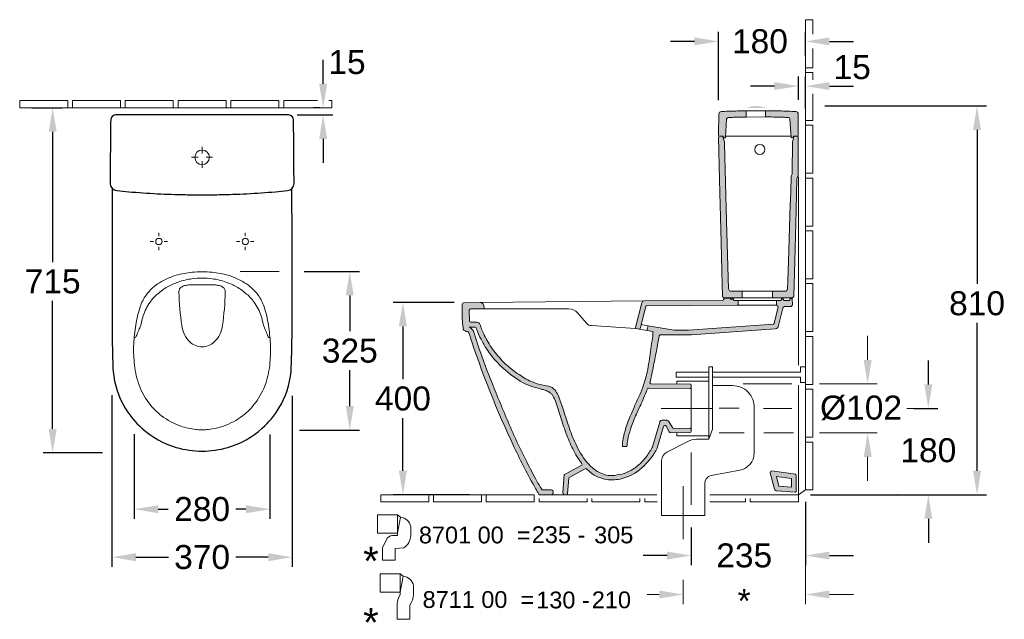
# Model space of a CAD drawing. Extents: x 184 to 7771, y -1169 to 3234.
# Tile 1 of 9: x 184 to 2235, y -1169 to 80. Entities that reach past the tile are written whole.
import ezdxf

# ---------------------------------------------------------------- set-up
doc = ezdxf.new("R2010")
doc.units = 0
doc.layers.get('Defpoints').update_dxf_attribs({"linetype": 'CONTINUOUS'})
doc.layers.add('0-Dick', color=7, linetype='CONTINUOUS', lineweight=30)
doc.layers.add('0-Dünn', color=2, linetype='CONTINUOUS', lineweight=5)
doc.layers.add('SCHNITT_Spüler', color=7, linetype='CONTINUOUS')
doc.styles.get("Standard").update_dxf_attribs({"font": 'arial.ttf'})
doc.styles.add('STYL2', font='arial.ttf')
doc.dimstyles.get("Standard").update_dxf_attribs({"dimscale": 0, "dimtxt": 50, "dimasz": 50, "dimexe": 20, "dimexo": 25, "dimgap": 15, "dimtad": 0, "dimtih": 1, "dimtoh": 1, "dimdec": 0, "dimdsep": 46, "dimtxsty": 'STYL2', "dimcen": 3, "dimclrd": 256, "dimclre": 256, "dimclrt": 256, "dimadec": 0, "dimazin": 0, "dimtfac": 1, "dimtdec": 0, "dimtofl": 0, "dimtmove": 0, "dimatfit": 3, "dimfxl": 1, "dimtolj": 1, "dimtzin": 0, "dimarcsym": 0})

# ---------------------------------------------------------------- blocks, each defined once
blk = doc.blocks.new('*D66')
at = {"layer": '0-Dünn', "linetype": 'Continuous', "lineweight": -2}
for p, q in [((1089.3, -508.9), (962.4, -508.9)), ((982.4, -558.9), (982.4, -668.7)), ((982.4, -859.6), (982.4, -749.8)), ((1121.1, -909.6), (962.4, -909.6))]:
    blk.add_line(p, q, dxfattribs=at)
at = {"layer": '0-Dünn', "linetype": 'Continuous'}
for points in [[(974, -558.9), (990.7, -558.9), (982.4, -508.9)], [(974, -859.6), (990.7, -859.6), (982.4, -909.6)]]:
    blk.add_solid(points, dxfattribs=at)
at = {"layer": 'Defpoints', "color": 0, "linetype": 'Continuous'}
for p in [(1114.3, -508.9), (982.4, -909.6), (1146.1, -909.6)]:
    blk.add_point(p, dxfattribs=at)
at = {"layer": '0-Dünn', "linetype": 'Continuous', "insert": (982.4, -709.2), "char_height": 50, "attachment_point": 5, "style": 'STYL2'}
blk.add_mtext('\\A1;400', dxfattribs=at)
blk = doc.blocks.new('*D67')
at = {"layer": '0-Dünn', "linetype": 'Continuous', "lineweight": -2}
for p, q in [((1861.1, -99.4), (2198.5, -99.4)), ((2178.5, -149.4), (2178.5, -470.3)), ((2178.5, -859.6), (2178.5, -551.4)), ((1831.3, -909.6), (2198.5, -909.6))]:
    blk.add_line(p, q, dxfattribs=at)
at = {"layer": '0-Dünn', "linetype": 'Continuous'}
for points in [[(2170.1, -149.4), (2186.8, -149.4), (2178.5, -99.4)], [(2170.1, -859.6), (2186.8, -859.6), (2178.5, -909.6)]]:
    blk.add_solid(points, dxfattribs=at)
at = {"layer": 'Defpoints', "color": 0, "linetype": 'Continuous'}
for p in [(1836.1, -99.4), (1806.3, -909.6), (2178.5, -909.6)]:
    blk.add_point(p, dxfattribs=at)
at = {"layer": '0-Dünn', "linetype": 'Continuous', "insert": (2178.5, -510.8), "char_height": 50, "attachment_point": 5, "style": 'STYL2'}
blk.add_mtext('\\A1;810', dxfattribs=at)
blk = doc.blocks.new('*D68')
at = {"layer": '0-Dünn', "linetype": 'Continuous', "lineweight": -2}
for p, q in [((1639.8, -87.6), (1639.8, 55.2)), ((1821.1, 5.4), (1821.1, 55.2)), ((1589.8, 35.2), (1539.8, 35.2)), ((1871.1, 35.2), (1921.1, 35.2))]:
    blk.add_line(p, q, dxfattribs=at)
at = {"layer": '0-Dünn', "linetype": 'Continuous'}
for points in [[(1589.8, 43.5), (1589.8, 26.9), (1639.8, 35.2)], [(1871.1, 43.5), (1871.1, 26.9), (1821.1, 35.2)]]:
    blk.add_solid(points, dxfattribs=at)
at = {"layer": 'Defpoints', "color": 0, "linetype": 'Continuous'}
for p in [(1821.1, 35.2), (1821.1, -19.6), (1639.8, -112.6)]:
    blk.add_point(p, dxfattribs=at)
at = {"layer": '0-Dünn', "linetype": 'Continuous', "insert": (1726.2, 35.2), "char_height": 50, "attachment_point": 5, "style": 'STYL2'}
blk.add_mtext('\\A1;180', dxfattribs=at)
blk = doc.blocks.new('*D69')
at = {"layer": '0-Dünn', "linetype": 'Continuous', "lineweight": -2}
for p, q in [((1806.3, -86.9), (1806.3, -37.9)), ((1821.1, -104.6), (1821.1, -37.9)), ((1756.3, -57.9), (1706.3, -57.9)), ((1871.1, -57.9), (1921.1, -57.9))]:
    blk.add_line(p, q, dxfattribs=at)
at = {"layer": '0-Dünn', "linetype": 'Continuous'}
for points in [[(1756.3, -49.6), (1756.3, -66.2), (1806.3, -57.9)], [(1871.1, -49.6), (1871.1, -66.2), (1821.1, -57.9)]]:
    blk.add_solid(points, dxfattribs=at)
at = {"layer": 'Defpoints', "color": 0, "linetype": 'Continuous'}
for p in [(1821.1, -57.9), (1806.3, -111.9), (1821.1, -129.6)]:
    blk.add_point(p, dxfattribs=at)
at = {"layer": '0-Dünn', "linetype": 'Continuous', "insert": (1918.3, -18.8), "char_height": 50, "attachment_point": 5, "style": 'STYL2'}
blk.add_mtext('\\A1;15', dxfattribs=at)
blk = doc.blocks.new('*D70')
at = {"layer": '0-Dünn', "linetype": 'Continuous', "lineweight": -2}
for p, q in [((2077, -679.6), (2077, -629.6)), ((2046.9, -729.6), (2097, -729.6)), ((1856.3, -909.6), (2097, -909.6)), ((2077, -959.6), (2077, -1009.6))]:
    blk.add_line(p, q, dxfattribs=at)
at = {"layer": '0-Dünn', "linetype": 'Continuous'}
for points in [[(2068.7, -679.6), (2085.3, -679.6), (2077, -729.6)], [(2068.7, -959.6), (2085.3, -959.6), (2077, -909.6)]]:
    blk.add_solid(points, dxfattribs=at)
at = {"layer": 'Defpoints', "color": 0, "linetype": 'Continuous'}
for p in [(2021.9, -729.6), (2077, -729.6), (1831.3, -909.6)]:
    blk.add_point(p, dxfattribs=at)
at = {"layer": '0-Dünn', "linetype": 'Continuous', "insert": (2077, -817.1), "char_height": 50, "attachment_point": 5, "style": 'STYL2'}
blk.add_mtext('\\A1;180', dxfattribs=at)
blk = doc.blocks.new('*D71')
at = {"layer": '0-Dünn', "linetype": 'Continuous', "lineweight": -2}
for p, q in [((1821.1, -924.6), (1821.1, -1056.2)), ((1582.8, -977.6), (1582.8, -1056.2)), ((1532.8, -1036.2), (1482.8, -1036.2)), ((1871.1, -1036.2), (1921.1, -1036.2))]:
    blk.add_line(p, q, dxfattribs=at)
at = {"layer": '0-Dünn', "linetype": 'Continuous'}
for points in [[(1532.8, -1027.9), (1532.8, -1044.5), (1582.8, -1036.2)], [(1871.1, -1027.9), (1871.1, -1044.5), (1821.1, -1036.2)]]:
    blk.add_solid(points, dxfattribs=at)
at = {"layer": 'Defpoints', "color": 0, "linetype": 'Continuous'}
for p in [(1821.1, -899.6), (1582.8, -952.6), (1821.1, -1036.2)]:
    blk.add_point(p, dxfattribs=at)
at = {"layer": '0-Dünn', "linetype": 'Continuous', "insert": (1693.4, -1036.2), "char_height": 50, "attachment_point": 5, "style": 'STYL2'}
blk.add_mtext('\\A1;235', dxfattribs=at)
blk = doc.blocks.new('*D75')
at = {"layer": '0-Dünn', "linetype": 'Continuous', "lineweight": -2}
for p, q in [((376.3, -702.3), (376.3, -1059.6)), ((751.8, -703.1), (751.8, -1059.6)), ((426.3, -1039.6), (493.9, -1039.6)), ((701.8, -1039.6), (634.2, -1039.6))]:
    blk.add_line(p, q, dxfattribs=at)
at = {"layer": '0-Dünn', "linetype": 'Continuous'}
for points in [[(426.3, -1031.3), (426.3, -1048), (376.3, -1039.6)], [(701.8, -1031.3), (701.8, -1048), (751.8, -1039.6)]]:
    blk.add_solid(points, dxfattribs=at)
at = {"layer": 'Defpoints', "color": 0, "linetype": 'Continuous'}
for p in [(376.3, -677.3), (751.8, -678.1), (751.8, -1039.6)]:
    blk.add_point(p, dxfattribs=at)
at = {"layer": '0-Dünn', "linetype": 'Continuous', "insert": (564.1, -1039.6), "char_height": 50, "attachment_point": 5, "style": 'STYL2'}
blk.add_mtext('\\A1;370', dxfattribs=at)
blk = doc.blocks.new('*D76')
at = {"layer": '0-Dünn', "linetype": 'Continuous', "lineweight": -2}
for p, q in [((209.1, -103.2), (272.7, -103.2)), ((252.7, -153.2), (252.7, -424.7)), ((252.7, -772.3), (252.7, -505.7)), ((356.6, -822.3), (232.7, -822.3))]:
    blk.add_line(p, q, dxfattribs=at)
at = {"layer": '0-Dünn', "linetype": 'Continuous'}
for points in [[(244.4, -153.2), (261.1, -153.2), (252.7, -103.2)], [(244.4, -772.3), (261.1, -772.3), (252.7, -822.3)]]:
    blk.add_solid(points, dxfattribs=at)
at = {"layer": 'Defpoints', "color": 0, "linetype": 'Continuous'}
for p in [(184.1, -103.2), (252.7, -103.2), (381.6, -822.3)]:
    blk.add_point(p, dxfattribs=at)
at = {"layer": '0-Dünn', "linetype": 'Continuous', "insert": (252.7, -465.2), "char_height": 50, "attachment_point": 5, "style": 'STYL2'}
blk.add_mtext('\\A1;715', dxfattribs=at)
blk = doc.blocks.new('*D72')
at = {"layer": '0-Dünn', "linetype": 'Continuous', "lineweight": -2}
for p, q in [((816.2, -53.2), (816.2, -3.2)), ((762.2, -118.2), (836.2, -118.2)), ((809.1, -103.2), (796.2, -103.2)), ((816.2, -168.2), (816.2, -218.2))]:
    blk.add_line(p, q, dxfattribs=at)
at = {"layer": '0-Dünn', "linetype": 'Continuous'}
for points in [[(807.9, -53.2), (824.5, -53.2), (816.2, -103.2)], [(807.9, -168.2), (824.5, -168.2), (816.2, -118.2)]]:
    blk.add_solid(points, dxfattribs=at)
at = {"layer": 'Defpoints', "color": 0, "linetype": 'Continuous'}
for p in [(737.2, -118.2), (816.2, -103.2), (834.1, -103.2)]:
    blk.add_point(p, dxfattribs=at)
at = {"layer": '0-Dünn', "linetype": 'Continuous', "insert": (865.9, -8.2), "char_height": 50, "attachment_point": 5, "style": 'STYL2'}
blk.add_mtext('\\A1;15', dxfattribs=at)
blk = doc.blocks.new('*D73')
at = {"layer": '0-Dünn', "linetype": 'Continuous', "lineweight": -2}
for p, q in [((422.6, -783.2), (422.6, -959.6)), ((705.5, -783.9), (705.5, -959.6)), ((472.6, -939.6), (493.5, -939.6)), ((655.5, -939.6), (634.6, -939.6))]:
    blk.add_line(p, q, dxfattribs=at)
at = {"layer": '0-Dünn', "linetype": 'Continuous'}
for points in [[(472.6, -931.3), (472.6, -948), (422.6, -939.6)], [(655.5, -931.3), (655.5, -948), (705.5, -939.6)]]:
    blk.add_solid(points, dxfattribs=at)
at = {"layer": 'Defpoints', "color": 0, "linetype": 'Continuous'}
for p in [(422.6, -758.2), (705.5, -758.9), (705.5, -939.6)]:
    blk.add_point(p, dxfattribs=at)
at = {"layer": '0-Dünn', "linetype": 'Continuous', "insert": (564.1, -939.6), "char_height": 50, "attachment_point": 5, "style": 'STYL2'}
blk.add_mtext('\\A1;280', dxfattribs=at)
blk = doc.blocks.new('*D74')
at = {"layer": '0-Dünn', "linetype": 'Continuous', "lineweight": -2}
for p, q in [((776.8, -444.2), (891.7, -444.2)), ((871.7, -494.2), (871.7, -568.9)), ((871.7, -724.7), (871.7, -650)), ((767.3, -774.7), (891.7, -774.7))]:
    blk.add_line(p, q, dxfattribs=at)
at = {"layer": '0-Dünn', "linetype": 'Continuous'}
for points in [[(863.4, -494.2), (880, -494.2), (871.7, -444.2)], [(863.4, -724.7), (880, -724.7), (871.7, -774.7)]]:
    blk.add_solid(points, dxfattribs=at)
at = {"layer": 'Defpoints', "color": 0, "linetype": 'Continuous'}
for p in [(751.8, -444.2), (871.7, -444.2), (742.3, -774.7)]:
    blk.add_point(p, dxfattribs=at)
at = {"layer": '0-Dünn', "linetype": 'Continuous', "insert": (871.7, -609.5), "char_height": 50, "attachment_point": 5, "style": 'STYL2'}
blk.add_mtext('\\A1;325', dxfattribs=at)

msp = doc.modelspace()

# ---------------------------------------------------------------- hatches: boundary and pattern name
at = {"layer": '0-Dünn', "linetype": 'Continuous'}
h = msp.add_hatch(color=256, dxfattribs=at)
h.dxf.hatch_style = 1
h.paths.add_polyline_path([(1639.8, -164.4), (1639.8, -164.4, -0.396649), (1641.7, -162.4), (1641.7, -162.2, -0.471693), (1639.7, -159.8, -0.000972), (1640.2, -139.9, -0.001012), (1640.6, -123.1, -0.011304), (1640.8, -115.9, -0.379593), (1645.6, -111.1, -0.012398), (1652.7, -110.7, -0.00226), (1667.5, -110.1, -0.00244), (1683.4, -109.7, -0.003497), (1696.9, -109.4), (1697.7, -109.4), (1697.7, -122.4, 0.001497), (1688, -122.6, 0.002526), (1671.6, -123, 0.001753), (1660.3, -123.4, 0.38954), (1656.4, -127.2), (1654.7, -164.7, -0.400971), (1653.7, -165.6), (1652.5, -165.6, -0.238569), (1651.3, -165), (1649.5, -162.6, 0.428807), (1648, -162.4, -0.279539), (1649.2, -163.5), (1652.1, -174.1), (1652.1, -174.4, 0.060009), (1652.1, -173.9), (1649.2, -163.5, 0.337617), (1647.7, -162.4), (1641.9, -162.3, 0.430735)])
h = msp.add_hatch(color=256, dxfattribs=at)
h.dxf.hatch_style = 1
h.paths.add_polyline_path([(1806, -116, 0.399388), (1801.3, -111, 0.002281), (1792.5, -110.6, 0.001686), (1775.4, -110, 0.003608), (1757.9, -109.5, 0.000795), (1746.7, -109.3, 0.002358), (1738.1, -109.2), (1738.1, -122.2, -0.002589), (1754.4, -122.4, -0.003047), (1774.6, -122.9, -0.001675), (1784.9, -123.3, -0.385201), (1788.8, -127), (1791.1, -164.6, 0.40197), (1792, -165.5), (1793.8, -165.4, 0.232014), (1794.7, -164.9), (1796.3, -162.6, -0.247182), (1797.1, -162.2), (1804, -162.2, 0.41421), (1806, -160.2)])
h = msp.add_hatch(color=256, dxfattribs=at)
h.dxf.hatch_style = 1
h.paths.add_polyline_path([(1656.8, -339.3), (1654.5, -258.9), (1652.2, -178.6), (1652.1, -174.4, 0.060009), (1652.1, -173.9), (1649.2, -163.5, 0.337617), (1647.7, -162.4), (1641.9, -162.3, 0.430735), (1639.8, -164.4), (1642, -253.5), (1645.2, -382.9), (1647.4, -471.3), (1647.9, -493.3), (1647.9, -495.2, 0.383951), (1652.5, -499.3), (1688.6, -499.4, 0.39201), (1689.5, -498.4), (1689.5, -485.4), (1664.6, -485.4, -0.321754), (1660.9, -480.5)])
h = msp.add_hatch(color=256, dxfattribs=at)
h.dxf.hatch_style = 1
h.paths.add_polyline_path([(1806, -164.4, 0.414217), (1804, -162.4), (1798.4, -162.4, 0.345795), (1796.9, -163.5), (1794, -174, 0.071397), (1794, -174.5), (1793.6, -239.5, -0.152152), (1792.5, -242.9, 0.145103), (1791.4, -246.1), (1791.3, -250.2), (1789.7, -296.8), (1789.4, -304.3), (1786.2, -400.6), (1784, -464.1), (1783.5, -480.5, -0.404356), (1778.5, -485.4), (1752.5, -485.4), (1752.5, -498.4, 0.436772), (1753.6, -499.4), (1792.1, -499.4, 0.406764), (1797.1, -494.5), (1797.7, -471.1), (1798.9, -423.1), (1801.6, -317), (1803.3, -250.8, -0.185236), (1804.7, -247.5, 0.191837), (1806, -244.1)])
h = msp.add_hatch(color=256, dxfattribs=at)
h.dxf.hatch_style = 1
h.paths.add_polyline_path([(1123.9, -522.2), (1149.9, -521.9, 0.389311), (1151.9, -519.4, 0.039494), (1151.6, -518.4), (1150.2, -514, 0.348198), (1143.1, -508.8), (1109.7, -509.6, 0.365464), (1106, -513.3, 0.007744), (1105.7, -522, 0.030768), (1107.6, -562.7, 0.33986), (1114.4, -569, -0.318323), (1120.4, -573.6, 0.03259), (1214.4, -810.9, 0.018272), (1258.7, -896.4, 0.002651), (1265.7, -908.6, 0.28041), (1267.5, -909.6), (1283.7, -909.6, -0.00013), (1289.8, -909.6), (1292.1, -909.6, 0.956188), (1289.1, -899.5), (1275.1, -899.6, -0.371832), (1270.8, -897.4, -0.003607), (1261.5, -880.9, -0.008642), (1240.3, -840.9, -0.011746), (1213.5, -785.1, -0.006828), (1176.6, -697.7, -0.010772), (1146.7, -620.6, -0.008866), (1129.2, -568.7, 0.205344), (1120.1, -560.2), (1131.5, -560.2, -0.386906), (1135.4, -563.3, 0.004714), (1136.8, -567.1, 0.025152), (1145.8, -586.7, 0.026952), (1157.3, -606.4, 0.047593), (1182.9, -637.9, 0.065054), (1222.1, -669.5, 0.10027), (1263.9, -687.6, -0.006501), (1272.2, -689.8, -0.01711), (1278.4, -691.6, -0.086592), (1290, -697.7, -0.054305), (1294, -701.9, -0.064258), (1301.4, -718.5, -0.006131), (1313.1, -754.1, 0.015512), (1325.4, -789.5, 0.033759), (1340.9, -822.7, 0.025183), (1350.9, -838.8, 0.012217), (1355.3, -844.8, -0.515939), (1354.5, -847.9, 0.003426), (1352.1, -849.3), (1321.5, -866.2), (1318.3, -867.6), (1315.7, -905.1, 0.471636), (1322.2, -909.6), (1323.1, -909.6, 0.347553), (1325.6, -906.9), (1328.6, -873.5), (1361.2, -855.7, -0.415122), (1365.6, -856.4, 0.010463), (1368.8, -859.3, 0.067486), (1385.1, -870.9, 0.067466), (1402.7, -877, 0.104786), (1434.9, -876.7, 0.13138), (1481.1, -852.6, 0.080824), (1507.7, -820.3, 0.034976), (1513, -809.8), (1525.2, -767.3, -0.665427), (1530.6, -766.6), (1537.4, -778.6, 0.272638), (1540.5, -780.4), (1580.8, -780, 0.41166), (1582.8, -778), (1582.8, -773, 0.416315), (1580.8, -771), (1546.8, -771.3, -0.27222), (1543.8, -769.5), (1536.7, -756.9, 0.205157), (1533.5, -754.6, 0.064224), (1532.2, -754.4), (1522, -754.3, 0.275035), (1517.8, -756.9, 0.057368), (1517.4, -758), (1502.6, -810, -0.013332), (1495.4, -821.6, -0.052367), (1479.1, -842.2, -0.048905), (1461.4, -856.4, -0.058996), (1443.2, -865.3, -0.012367), (1423.9, -869.2, -0.05415), (1410.2, -869.1, -0.114081), (1384, -858.7, -0.056876), (1369.6, -846.1, -0.069931), (1344.5, -808, -0.032198), (1329.1, -770.7, -0.005699), (1316.9, -733.2, 0.026093), (1305.6, -701.9, 0.071975), (1298.8, -691.2, 0.092946), (1291.2, -685.1, 0.071442), (1284.6, -682.8, -0.015357), (1268, -679.8, -0.046929), (1246.3, -671.9, -0.030958), (1217.2, -654.2, -0.029067), (1192.5, -633.7, -0.036366), (1169.2, -605.9, -0.04201), (1152, -576.8, -0.028318), (1142.7, -554.3, 0.280888), (1136.6, -550.2, 0.018937), (1124.5, -550.2, -0.416494), (1121.2, -547.4), (1120.7, -528.1, -0.481835)])
h = msp.add_hatch(color=256, dxfattribs=at)
h.dxf.hatch_style = 1
h.paths.add_polyline_path([(1757.9, -563.9, 0.36323), (1765.2, -556.8), (1773.7, -520.4, -0.333391), (1777.2, -517.5), (1789.4, -517.3, 0.390462), (1793.7, -513.3), (1793.4, -501.9, 0.449164), (1791.7, -500.4), (1790.2, -500.4, 0.404286), (1789.1, -501.3), (1788.7, -503.1, -0.317562), (1787, -504.6), (1776.9, -504.6, -0.238246), (1776.1, -504.2), (1774.7, -501.9, 0.267949), (1773.9, -501.4), (1771.9, -501.4, 0.378866), (1770.9, -502.3), (1770.7, -503.8, -0.378899), (1769.7, -504.6), (1762, -504.6, 0.420834), (1761, -505.6), (1761, -513.6, 0.342872), (1762.5, -515.6, -0.407589), (1764, -518), (1755.9, -552.7, -0.307118), (1754.3, -554.2), (1577.5, -566.6), (1547.2, -566.6), (1493.3, -557.5, 0.020122), (1491.1, -567.1), (1502.9, -569.4), (1503, -579.2), (1502.3, -583.3, 0.006654), (1499.1, -605.5, -0.01216), (1492.4, -647.7, -0.039972), (1483.9, -680.3, -0.042888), (1475.7, -701.3, 0.011384), (1465.2, -724.3, -0.004825), (1454.3, -749.2, 0.026382), (1445.1, -776.6, 0.037385), (1440.4, -797.1, 0.011936), (1440, -802.1, 0.014254), (1439.6, -809.3), (1449.2, -809.3), (1449.3, -807, -0.058354), (1451.7, -789.8, -0.01759), (1458.6, -766.9, -0.030274), (1470.4, -737.9, 0.008711), (1482, -712.6, 0.005955), (1489.6, -694.7, 0.011857), (1491.7, -689.1, -0.31643), (1494.5, -687.2), (1580.8, -687.8, 0.41634), (1582.8, -685.8), (1582.8, -680.8, 0.41166), (1580.8, -678.8), (1499.2, -678.1, -0.478932), (1497, -675.3, 0.000352), (1497.9, -671.3, 0.002247), (1500.8, -658.2, 0.00291), (1504.6, -640.3, 0.005853), (1511.3, -605.2, 0.001595), (1516, -579.2, -0.419935), (1519.7, -576.6), (1577.9, -576.6, 0.034921), (1583.5, -576.2)])
h = msp.add_hatch(color=256, dxfattribs=at)
h.dxf.hatch_style = 1
h.paths.add_polyline_path([(1681, -505.6, 0.414157), (1680, -504.6), (1671.4, -504.6), (1671.1, -502.3, 0.378866), (1670.1, -501.4), (1668.2, -501.4, 0.105913), (1667, -502, -0.575917), (1665.1, -501.6, -0.044678), (1664.9, -500.8, 0.380174), (1663.6, -499.7), (1653.8, -499.7, 0.32441), (1650.6, -502.3, -0.34566), (1647.7, -504.6), (1484, -505.7, 0.292776), (1480, -509.4), (1466.7, -561.2, 0.403594), (1468.2, -563.2), (1475.1, -564.4, 0.381424), (1476.9, -562.9), (1479, -554.9), (1479.4, -552.7, 0.052684), (1479.9, -550.1), (1488.3, -517.4, -0.341925), (1490.7, -515.6), (1679.1, -514.7, 0.408038), (1681, -512.7)])
h = msp.add_hatch(color=256, dxfattribs=at)
h.dxf.hatch_style = 1
h.paths.add_polyline_path([(1751.1, -860, 0.533833), (1747.8, -863.7), (1756.7, -897.7, 0.323211), (1761.2, -901.5), (1799.6, -904, 0.433668), (1801.7, -902), (1801.7, -868.6, 0.375303), (1800, -866.6)])
h.paths.add_polyline_path([(1760.7, -871.7), (1791.7, -875.6), (1791.7, -893.4), (1765.6, -891.7)], flags=16)
at = {"layer": 'SCHNITT_Spüler'}
h = msp.add_hatch(color=7, dxfattribs=at)
edge = h.paths.add_edge_path()
edge.add_line((1697.8, -103.6), (1737.8, -103.6))
edge.add_arc((1717.8, -148.5), 49.2, 66, 114)

# ---------------------------------------------------------------- linework, layer by layer
at = {"layer": '0-Dick', "linetype": 'Continuous'}
msp.add_lwpolyline([(564.1, -284.5, 0.00569), (599.3, -284.2, 0.007285), (657.3, -282.2, 0.00905), (717.1, -278.1, 0.002683), (742.1, -275.8, 0.387815), (755.6, -260.8, -0.000005), (755.3, -206.8, 0.001462), (754.8, -150.2, 0.000101), (754.5, -128.1, 0.410699), (744.5, -118.2), (564.1, -118.2), (383.6, -118.2, 0.410699), (373.6, -128.1, 0.000101), (373.3, -150.2, 0.001462), (372.8, -206.8, -0.000005), (372.5, -260.8, 0.387815), (386.1, -275.8, 0.002683), (411.1, -278.1, 0.00905), (470.8, -282.2, 0.007285), (528.8, -284.2, 0.00569)], format="xyb", close=True, dxfattribs=at)
msp.add_lwpolyline([(376.9, -271.5), (376.9, -271.5, -0.005405), (376.6, -336.2, 0.00074), (376.4, -467.6, -0.004439), (376.7, -551.8, 0.008432), (377.3, -611.5, 0.007869), (378.6, -652.6, 0.113131), (403.9, -729, 0.073798), (438.7, -770.9, 0.109671), (510.2, -810.9, 0.069754), (564.1, -818.6, 0.069754), (617.9, -810.9, 0.109671), (689.4, -770.9, 0.073798), (724.2, -729, 0.113131), (749.5, -652.6, 0.007869), (750.8, -611.5, 0.008432), (751.5, -551.8, -0.004439), (751.7, -467.6, 0.00074), (751.5, -336.2, -0.005405), (751.2, -271.5), (751.2, -271.5)], format="xyb", dxfattribs=at)
at = {"layer": '0-Dünn', "linetype": 'Continuous'}
for p, q in [((1821.1, 80.4), (1821.1, -19.6)), ((1836.1, 80.4), (1821.1, 80.4)), ((1836.1, 49.9), (1836.1, 80.4)), ((1836.1, -19.6), (1836.1, 20.5)), ((1821.1, -29.6), (1821.1, -19.6)), ((1821.1, -19.6), (1836.1, -19.6)), ((1821.1, -29.6), (1821.1, -129.6)), ((1836.1, -29.6), (1821.1, -29.6)), ((1836.1, -44.6), (1836.1, -29.6)), ((1836.1, -129.6), (1836.1, -74.1)), ((284.1, -88.2), (184.1, -88.2)), ((184.1, -88.2), (184.1, -103.2)), ((284.1, -103.2), (284.1, -88.2)), ((394.1, -88.2), (294.1, -88.2)), ((294.1, -88.2), (294.1, -103.2)), ((394.1, -103.2), (394.1, -88.2)), ((504.1, -88.2), (404.1, -88.2)), ((404.1, -88.2), (404.1, -103.2)), ((504.1, -88.2), (504.1, -103.2)), ((614.1, -88.2), (514.1, -88.2)), ((514.1, -88.2), (514.1, -103.2)), ((614.1, -88.2), (614.1, -103.2)), ((724.1, -88.2), (624.1, -88.2)), ((624.1, -88.2), (624.1, -103.2)), ((724.1, -88.2), (724.1, -103.2)), ((734.1, -88.2), (804.4, -88.2)), ((734.1, -103.2), (734.1, -88.2)), ((827.8, -88.2), (834.1, -88.2)), ((834.1, -88.2), (834.1, -103.2)), ((184.1, -103.2), (284.1, -103.2)), ((209.1, -103.2), (255.3, -103.2)), ((284.1, -103.2), (394.1, -103.2)), ((504.1, -103.2), (394.1, -103.2)), ((614.1, -103.2), (504.1, -103.2)), ((724.1, -103.2), (614.1, -103.2)), ((834.1, -103.2), (724.1, -103.2)), ((1821.1, -129.6), (1836.1, -129.6)), ((1821.1, -139.6), (1821.1, -129.6)), ((1821.1, -139.6), (1821.1, -239.6)), ((1836.1, -139.6), (1821.1, -139.6)), ((1836.1, -239.6), (1836.1, -139.6)), ((564, -184.7), (564, -198.3)), ((542.2, -206.4), (555.9, -206.4)), ((564, -228.2), (564, -214.6)), ((585.8, -206.4), (572.2, -206.4)), ((1821.1, -239.6), (1836.1, -239.6)), ((1821.1, -249.6), (1821.1, -239.6)), ((1806.3, -639.3), (1806.3, -247.4)), ((1821.1, -249.6), (1821.1, -349.6)), ((1836.1, -249.6), (1821.1, -249.6)), ((1836.1, -349.6), (1836.1, -249.6)), ((474, -370.8), (474, -363.8)), ((654, -370.8), (654, -363.8)), ((1821.1, -359.6), (1821.1, -349.6)), ((1821.1, -349.6), (1836.1, -349.6)), ((1821.1, -359.6), (1821.1, -459.6)), ((1836.1, -359.6), (1821.1, -359.6)), ((1836.1, -459.6), (1836.1, -359.6)), ((463, -381.8), (456.1, -381.8)), ((485, -381.8), (492, -381.8)), ((643, -381.8), (636, -381.8)), ((665, -381.8), (671.9, -381.8)), ((474, -392.8), (474, -399.7)), ((654, -392.8), (654, -399.7)), ((1821.1, -469.6), (1821.1, -459.6)), ((1821.1, -459.6), (1836.1, -459.6)), ((1821.1, -469.6), (1821.1, -569.6)), ((1836.1, -469.6), (1821.1, -469.6)), ((1836.1, -569.6), (1836.1, -469.6)), ((1821.1, -579.6), (1821.1, -569.6)), ((1836.1, -569.6), (1821.1, -569.6)), ((1821.1, -579.6), (1821.1, -679.6)), ((1836.1, -579.6), (1821.1, -579.6)), ((1836.1, -679.6), (1836.1, -579.6)), ((1950.6, -628.6), (1950.6, -578.6)), ((1552, -654.4), (1620, -654.4)), ((1620, -794), (1620, -643.3)), ((1620, -643.3), (1627.5, -643.3)), ((1627.5, -772.6), (1627.5, -643.3)), ((1627.5, -654.4), (1811, -654.4)), ((1811, -643.1), (1811, -654.4)), ((1821.1, -643.1), (1811, -643.1)), ((1552, -664.4), (1620, -664.4)), ((1620, -672.7), (1553, -672.7)), ((1553, -672.7), (1553, -678.6)), ((1627.5, -664.4), (1811, -664.4)), ((1811, -675.8), (1811, -664.4)), ((1821.1, -675.8), (1811, -675.8)), ((1627.5, -682.1), (1669.1, -682.1)), ((1792.7, -678.6), (1691.3, -678.6)), ((1806.3, -909.6), (1806.3, -681.3)), ((1821.1, -689.6), (1821.1, -679.6)), ((1836.1, -679.6), (1821.1, -679.6)), ((1821.1, -689.6), (1821.1, -789.6)), ((1836.1, -689.6), (1821.1, -689.6)), ((1836.1, -789.6), (1836.1, -689.6)), ((1850.1, -678.6), (1970.6, -678.6)), ((1520.5, -729.6), (1627.2, -729.6)), ((1641.5, -729.1), (1683.1, -729.1)), ((1714.2, -728.6), (1714.1, -822.5)), ((1733.9, -729.6), (1792.7, -729.6)), ((2032.3, -729.6), (2097, -729.6)), ((1620, -794), (1627.5, -772.6)), ((1532.3, -820.5), (1575.8, -798.4)), ((1553, -786.5), (1553, -780.6)), ((1620, -786.5), (1553, -786.5)), ((1593.9, -794), (1620, -794)), ((1693, -780.6), (1641.3, -780.6)), ((1795.9, -780.6), (1734.4, -780.6)), ((1821.1, -799.6), (1821.1, -789.6)), ((1836.1, -789.6), (1821.1, -789.6)), ((1821.1, -799.6), (1821.1, -899.6)), ((1836.1, -799.6), (1821.1, -799.6)), ((1836.1, -899.6), (1836.1, -799.6)), ((1850.1, -780.6), (1970.6, -780.6)), ((1856.1, -780.6), (1970.6, -780.6)), ((1521.4, -838.4), (1521.4, -952.6)), ((1950.6, -830.6), (1950.6, -880.6)), ((1684, -858.3), (1624.6, -869.7)), ((1566.4, -891.9), (1566.4, -1002.2)), ((1611.4, -952.6), (1611.4, -886.1)), ((1806.3, -909.6), (1821.1, -899.6)), ((1821.1, -899.6), (1836.1, -899.6)), ((1021.1, -909.6), (936.1, -909.6)), ((936.1, -924.6), (936.1, -909.6)), ((1021.1, -909.6), (1031.1, -909.6)), ((1256.1, -909.6), (1031.1, -909.6)), ((1036.1, -924.6), (1036.1, -909.6)), ((1046.1, -924.6), (1046.1, -909.6)), ((1146.1, -924.6), (1146.1, -909.6)), ((1156.1, -924.6), (1156.1, -909.6)), ((1256.1, -924.6), (1256.1, -909.6)), ((1266.1, -924.6), (1266.1, -917.1)), ((1283.7, -909.6), (1511.6, -909.6)), ((1366.1, -924.6), (1366.1, -917.1)), ((1376.1, -924.6), (1376.1, -917.1)), ((1476.1, -924.6), (1476.1, -917.1)), ((1486.1, -924.6), (1486.1, -917.1)), ((1801, -909.6), (1621.5, -909.6)), ((1696.1, -924.6), (1696.1, -917.1)), ((1706.1, -917.1), (1706.1, -924.6)), ((1806.3, -909.6), (1801, -909.6)), ((1806.3, -909.6), (1806.3, -924.6)), ((936.1, -924.6), (1021.1, -924.6)), ((1021.1, -924.6), (1036.1, -924.6)), ((1046.1, -924.6), (1146.1, -924.6)), ((1156.1, -924.6), (1256.1, -924.6)), ((1266.1, -924.6), (1366.1, -924.6)), ((1376.1, -924.6), (1476.1, -924.6)), ((1486.1, -924.6), (1512, -924.6)), ((1621.5, -924.6), (1696.1, -924.6)), ((1706.1, -924.6), (1806.3, -924.6)), ((970.9, -951.1), (970.9, -989.5)), ((977.1, -956.5), (970.9, -989.5)), ((1521.4, -952.6), (1611.4, -952.6)), ((1821.1, -1056.2), (1821.1, -1137.4)), ((976.6, -1074), (976.6, -1112.6)), ((976.6, -1112.6), (982.8, -1079.4)), ((1566.4, -1086.7), (1566.4, -1137.4)), ((1516.4, -1117.4), (1491.4, -1117.4)), ((1871.1, -1117.4), (1921.1, -1117.4))]:
    msp.add_line(p, q, dxfattribs=at)
for points in [[(1697.7, -122.4), (1697.7, -109.4), (1696.9, -109.4, 0.003497), (1683.4, -109.7, 0.00244), (1667.5, -110.1, 0.00226), (1652.7, -110.7, 0.012398), (1645.6, -111.1, 0.379593), (1640.8, -115.9, 0.011304), (1640.6, -123.1, 0.001012), (1640.2, -139.9, 0.001005), (1639.7, -160.4, 0.371403), (1641.7, -162.2), (1648.7, -162.2, -0.238572), (1649.5, -162.6), (1651.3, -165, 0.238567), (1652.5, -165.6), (1653.7, -165.6, 0.40097), (1654.7, -164.7), (1656.4, -127.2, -0.38954), (1660.3, -123.4, -0.001753), (1671.6, -123, -0.002526), (1688, -122.6, -0.001497), (1697.7, -122.4, 3.588012)], [(1738.1, -122.2), (1738.1, -109.2), (1738.5, -109.2, -0.002257), (1746.7, -109.3, -0.000795), (1757.9, -109.5, -0.003608), (1775.4, -110, -0.001686), (1792.5, -110.6, -0.002281), (1801.3, -111, -0.399388), (1806, -116), (1806, -160.2, -0.41421), (1804, -162.2), (1797.1, -162.2, 0.247182), (1796.3, -162.6), (1794.7, -164.9, -0.247427), (1793.7, -165.4), (1792, -165.5, -0.40197), (1791.1, -164.6), (1788.8, -127, 0.385201), (1784.9, -123.3, 0.001675), (1774.6, -122.9, 0.003047), (1754.4, -122.4, 0.002589), (1738.1, -122.2, -8.917275)], [(1656.8, -339.3), (1660.9, -480.5, 0.321754), (1664.6, -485.4), (1689.5, -485.4), (1689.5, -485.4), (1689.5, -498.4, -0.39201), (1688.6, -499.4), (1652.5, -499.3, -0.430255), (1647.9, -494.5), (1647.9, -493.3), (1647.4, -471.3), (1645.2, -382.9), (1642, -253.5), (1639.8, -164.4, -0.396586), (1641.7, -162.4), (1647.7, -162.4, -0.337614), (1649.2, -163.5), (1652.1, -173.9, -0.060009), (1652.1, -174.4), (1652.2, -178.6), (1654.5, -258.9), (1656.8, -339.3)], [(1789.4, -304.3), (1789.7, -296.8), (1791.3, -250.2), (1791.3, -250.2), (1791.4, -246.1, -0.145103), (1792.5, -242.9, 0.152152), (1793.6, -239.5), (1794, -174.5, -0.071397), (1794, -174), (1796.9, -163.5, -0.338033), (1798.4, -162.4), (1804, -162.4, -0.414214), (1806, -164.4), (1806, -244.1, -0.191837), (1804.7, -247.5, 0.185236), (1803.3, -250.8), (1801.6, -317)], [(1801.6, -317), (1798.9, -423.1), (1797.7, -471.1), (1797.1, -494.5, -0.406764), (1792.1, -499.4), (1753.4, -499.4, -0.39201), (1752.5, -498.4), (1752.5, -485.4), (1752.5, -485.4), (1778.5, -485.4, 0.404356), (1783.5, -480.5), (1784, -464.1), (1786.2, -400.6), (1789.4, -304.3)], [(564.2, -774.3, 0.027113), (577.4, -773.5, 0.052564), (608.5, -766.5, 0.075659), (648.3, -745.1, 0.070525), (675.1, -717.9, 0.076523), (696.6, -677.4, 0.058257), (705.4, -634, 0.035041), (706.5, -595.2, 0.024329), (702.2, -556.3, 0.045639), (693.2, -517.9, 0.074958), (680.8, -493.6, 0.092446), (652.7, -467.6, 0.068874), (618.1, -452.2, 0.048858), (584.9, -445.8, 0.024625), (564.1, -444.8), (564.1, -444.8), (564.1, -444.8, 0.024625), (543.2, -445.8, 0.048858), (510, -452.2, 0.068874), (475.4, -467.6, 0.092446), (447.4, -493.6, 0.074958), (435, -517.9, 0.045639), (425.9, -556.3, 0.024329), (421.6, -595.2, 0.035041), (422.7, -634, 0.058257), (431.5, -677.4, 0.076523), (453, -717.9, 0.070525), (479.8, -745.1, 0.075659), (519.6, -766.5, 0.052564), (550.7, -773.5, 0.027113), (564, -774.3)], [(705.6, -583.4, -0.167408), (701.2, -578.9, -0.026464), (699.6, -574.9, 0.006114), (694.8, -563.5, -0.040625), (691.8, -556.1, -0.034112), (690.3, -550, 0.012562), (689.4, -546, 0.020369), (687, -537, 0.041343), (680.9, -522.1, 0.040214), (672.4, -508.2, 0.055165), (656.9, -491.3, 0.050865), (635.9, -476.3, 0.045824), (613.6, -466.2, 0.048972), (585.1, -459.4, 0.034449), (564.1, -458), (564.1, -458), (564.1, -458, 0.034449), (543, -459.4, 0.048972), (514.5, -466.2, 0.045824), (492.2, -476.3, 0.050865), (471.2, -491.3, 0.055165), (455.7, -508.2, 0.040214), (447.2, -522.1, 0.041343), (441.1, -537, 0.020369), (438.7, -546, 0.012562), (437.9, -550, -0.034112), (436.4, -556.1, -0.040625), (433.3, -563.5, 0.006114), (428.5, -574.9, -0.026464), (426.9, -578.9, -0.167408), (422.5, -583.4)], [(564.2, -601.4, 0.090208), (577.4, -598.8, 0.099231), (589.4, -591.1, 0.086388), (601, -575.3, 0.0804), (606.6, -557.1, 0.028259), (612.3, -487.2, 0.061243), (611.9, -483.3, 0.161371), (608.8, -478.1, 0.089263), (602.6, -474.4, 0.066332), (594, -472.5, 0.01198), (589.7, -472.2, 0.007588), (583.2, -472, 0.002911), (564.1, -471.9), (564.1, -471.9), (564.1, -471.9, 0.002911), (545, -472, 0.007588), (538.4, -472.2, 0.01198), (534.1, -472.5, 0.066332), (525.5, -474.4, 0.089263), (519.3, -478.1, 0.161371), (516.2, -483.3, 0.061243), (515.9, -487.2, 0.028259), (521.6, -557.1, 0.0804), (527.2, -575.3, 0.086388), (538.7, -591.1, 0.099231), (550.7, -598.8, 0.090208), (564, -601.4)], [(1149.4, -521.9), (1327.7, -521.9, -0.216392), (1346.2, -530.3), (1365.7, -552.7, 0.220362), (1375, -556.9), (1467.1, -562.9)], [(1801.7, -902), (1801.7, -868.6, 0.375303), (1800, -866.6), (1751.1, -860, 0.533833), (1747.8, -863.7), (1756.7, -897.7, 0.323211), (1761.2, -901.5), (1799.6, -904, 0.433644), (1801.7, -902, 0.073993)]]:
    msp.add_lwpolyline(points, format="xyb", dxfattribs=at)
for points in [[(1697.7, -109.4), (1738.1, -109.2)], [(1697.7, -122.4), (1738.1, -122.2)], [(1654.9, -162.2), (1791, -162.2)], [(724.5, -444.2), (643.1, -444.2)], [(1689.5, -485.4), (1752.5, -485.4)], [(1143.4, -508.8), (1484, -505.7)], [(1680, -504.6), (1762, -504.6)], [(1688.5, -499.4), (1753.5, -499.4)], [(1552, -654.4), (1552, -664.4)], [(1791.7, -875.6), (1760.7, -871.7), (1765.6, -891.7), (1791.7, -893.4), (1791.7, -875.6)]]:
    msp.add_lwpolyline(points, dxfattribs=at)
for points in [[(1123.9, -522.2), (1149.2, -521.9, 0.478621), (1151.9, -519.4, 0.039494), (1151.6, -518.4), (1150.3, -513.5, 0.070436), (1148.9, -511.5, 0.237775), (1143.1, -508.8), (1110.3, -509.6, 0.404137), (1106, -513.3, 0.007744), (1105.7, -522, 0.030092), (1107.6, -561.8, 0.37305), (1114.4, -569, -0.318323), (1120.4, -573.6, 0.03259), (1214.4, -810.9, 0.018272), (1258.7, -896.4, 0.002651), (1265.7, -908.6, 0.248626), (1267.3, -909.6), (1283.7, -909.6, -0.00013), (1289.8, -909.6), (1292.1, -909.6, 0.748989), (1291.6, -899.4), (1275.1, -899.6, -0.371832), (1270.8, -897.4, -0.003607), (1261.5, -880.9, -0.008642), (1240.3, -840.9, -0.011746), (1213.5, -785.1, -0.006828), (1176.6, -697.7, -0.010772), (1146.7, -620.6, -0.008866), (1129.2, -568.7, 0.205344), (1120.1, -560.2), (1132, -560.2, -0.243097), (1134.9, -562, 0.006394), (1136.8, -567.1, 0.023473), (1145.1, -585.4, 0.02865), (1157.3, -606.4, 0.047593), (1182.9, -637.9, 0.065054), (1222.1, -669.5, 0.10027), (1263.9, -687.6, -0.006994), (1272.8, -689.9, -0.021228), (1280.5, -692.4, -0.071938), (1290, -697.7, -0.054305), (1294, -701.9, -0.064258), (1301.4, -718.5, -0.005991), (1312.8, -753.3, 0.015867), (1325.4, -789.5, 0.033023), (1340.5, -822, 0.026248), (1350.9, -838.8, 0.012536), (1355.4, -845, -0.413052), (1355, -847.7, 0.003508), (1352.4, -849.1), (1321.5, -866.2), (1318.3, -867.6), (1315.7, -905.1, 0.309926), (1319.4, -909.6), (1323.1, -909.6, 0.347385), (1325.6, -906.9), (1328.4, -875.1, -0.251195), (1330, -872.7), (1362, -855.3, -0.252342), (1365, -855.7, 0.003727), (1366.1, -856.8, 0.008946), (1368.8, -859.3, 0.067486), (1385.1, -870.9, 0.067466), (1402.7, -877, 0.104786), (1434.9, -876.7, 0.13138), (1481.1, -852.6, 0.080824), (1507.7, -820.3, 0.034976), (1513, -809.8), (1525.2, -767.3, -0.665427), (1530.6, -766.6), (1537.4, -778.6, 0.272638), (1540.5, -780.4), (1580.8, -780, 0.41166), (1582.8, -778), (1582.8, -773, 0.416315), (1580.8, -771), (1546.8, -771.3, -0.27222), (1543.8, -769.5), (1536.7, -756.9, 0.205157), (1533.5, -754.6, 0.056087), (1532.3, -754.4), (1522.3, -754.3, 0.287493), (1517.8, -756.9, 0.05688), (1517.4, -758), (1502.7, -809.6, -0.095376), (1501.9, -811.2, -0.011967), (1495.4, -821.6, -0.052367), (1479.1, -842.2, -0.048905), (1461.4, -856.4, -0.058996), (1443.2, -865.3, -0.012367), (1423.9, -869.2, -0.05415), (1410.2, -869.1, -0.111876), (1384.5, -859, -0.058492), (1369.6, -846.1, -0.069931), (1344.5, -808, -0.031503), (1329.4, -771.5, -0.005825), (1316.9, -733.2, 0.026093), (1305.6, -701.9, 0.071975), (1298.8, -691.2, 0.092946), (1291.2, -685.1, 0.059647), (1285.7, -683), (1281.7, -682.4, -0.01271), (1268, -679.8, -0.046929), (1246.3, -671.9, -0.030958), (1217.2, -654.2, -0.029067), (1192.5, -633.7, -0.036366), (1169.2, -605.9, -0.04201), (1152, -576.8, -0.028318), (1142.7, -554.3, 0.280888), (1136.6, -550.2, 0.019292), (1124.2, -550.2, -0.394304), (1121.2, -547.4), (1120.6, -524.9, -0.26656)], [(949.8, -1000), (940, -1020.2), (940, -1045.6), (966, -1045.6), (966.1, -1021.2), (984.1, -1020.2, 0.254252), (998.6, -994.2), (998.6, -976.4, 0.350304), (977.1, -956.5), (970.9, -951.1), (929.5, -951.1), (929.5, -989.5), (970.9, -989.5), (970.9, -994.1), (964.8, -994.1, 0.219379)], [(997, -1169.1), (997, -1139.7, 0.117941), (1004.5, -1117.3), (1004.5, -1099.4, 0.350304), (982.8, -1079.4), (976.6, -1074), (934.9, -1074), (934.9, -1112.6), (976.6, -1112.6), (976.6, -1117.3), (976.6, -1117.3), (973.4, -1125.2, 0.121728), (970.7, -1139.7), (970.7, -1169.1)]]:
    msp.add_lwpolyline(points, format="xyb", close=True, dxfattribs=at)
at = {"layer": '0-Dünn', "linetype": 'Continuous', "elevation": 0}
for points in [[(1449.2, -809.3), (1449.3, -807, -0.058354), (1451.7, -789.8, -0.01759), (1458.6, -766.9, -0.030274), (1470.4, -737.9, 0.008711), (1482, -712.6, 0.005955), (1489.6, -694.7, 0.011857), (1491.7, -689.1, -0.322133), (1494.6, -687.2), (1580.8, -687.8, 0.416294), (1582.8, -685.8), (1582.8, -680.8, 0.41166), (1580.8, -678.8), (1499.2, -678.1, -0.478932), (1497, -675.3, 0.000352), (1497.9, -671.3, 0.002247), (1500.8, -658.2, 0.00291), (1504.6, -640.3, 0.005853), (1511.3, -605.2, 0.001595), (1516, -579.2, -0.419935), (1519.7, -576.6), (1577.9, -576.6, 0.034921), (1583.5, -576.2), (1757.9, -563.9, 0.36323), (1765.2, -556.8), (1773.7, -520.4, -0.333391), (1777.2, -517.5), (1789.4, -517.3, 0.390462), (1793.7, -513.3), (1793.4, -501.9, 0.333094), (1792.3, -500.5), (1790.2, -500.4, 0.404286), (1789.1, -501.3), (1788.7, -503.1, -0.317562), (1787, -504.6), (1776.9, -504.6, -0.299128), (1775.9, -504), (1774.7, -501.9, 0.267949), (1773.9, -501.4), (1771.9, -501.4, 0.378866), (1770.9, -502.3), (1770.7, -503.8, -0.378921), (1769.7, -504.6), (1762, -504.6, 0.420834), (1761, -505.6), (1761, -513.6, 0.342872), (1762.5, -515.6, -0.407589), (1764, -518), (1755.9, -552.7, -0.307118), (1754.3, -554.2), (1577.5, -566.6), (1547.2, -566.6), (1493.3, -557.5, 0.020122), (1491.1, -567.1), (1502.9, -569.4), (1503, -579.2), (1502.3, -583.3, 0.006654), (1499.1, -605.5, -0.01216), (1492.4, -647.7, -0.039972), (1483.9, -680.3, -0.042888), (1475.7, -701.3, 0.011384), (1465.2, -724.3, -0.004825), (1454.3, -749.2, 0.026382), (1445.1, -776.6, 0.037385), (1440.4, -797.1, 0.012662), (1439.9, -802.4, 0.013646), (1439.6, -809.3), (1449.2, -809.3)], [(1466.8, -560.8), (1480, -509.4, -0.292776), (1484, -505.7), (1647.7, -504.6, 0.337206), (1650.6, -502.4, -0.331666), (1653.8, -499.7), (1663.6, -499.7, -0.380174), (1664.9, -500.8, 0.044678), (1665.1, -501.6, 0.260223), (1665.8, -502.4, 0.2565), (1667.2, -502, -0.08514), (1668.2, -501.4), (1670.1, -501.4, -0.378866), (1671.1, -502.3), (1671.3, -503.7, 0.378811), (1672.3, -504.6), (1680, -504.6, -0.414155), (1681, -505.6), (1681, -512.7, -0.417637), (1679, -514.7), (1490.7, -515.6, 0.341925), (1488.3, -517.4), (1479.9, -550.1, -0.052684), (1479.4, -552.7), (1479, -554.9, -0.050865), (1478.6, -556.6), (1476.9, -563.2, -0.399732), (1474.7, -564.3), (1468.2, -563.2, -0.473888), (1466.8, -560.8, 21.257662)]]:
    msp.add_lwpolyline(points, format="xyb", dxfattribs=at)
for points in [[(1679, -514.7), (1761.3, -514.6)], [(1474.7, -564.3), (1491.1, -567.1)], [(1479, -554.9), (1493.3, -557.5)], [(1582.8, -685.8), (1582.8, -773)], [(1582.8, -821.7), (1582.8, -930.6)]]:
    msp.add_lwpolyline(points, dxfattribs=at)
at = {"layer": '0-Dünn', "linetype": 'Continuous'}
for centre, radius in [((1725.9, -189.9), 10.5), ((564, -206.4), 15.2), ((474, -381.8), 6.53), ((654, -381.8), 6.53)]:
    msp.add_circle(centre, radius, dxfattribs=at)
for centre, radius, start, end in [((1669.5, -726.8), 44.7, 357.6318, 90.6123), ((1593.9, -834), 40, 90, 117.0019), ((1541.4, -838.4), 20, 117.0019, 180), ((1677.4, -822.2), 36.7, 280.3039, 359.6296), ((1628.3, -886.2), 17, 102.8248, 179.6659)]:
    msp.add_arc(centre, radius, start, end, dxfattribs=at)
at = {"layer": '0-Dünn', "linetype": 'Continuous', "extrusion": (2.34134e-05, 0.00017252, -1)}
msp.add_open_spline([(1275.3, -909.6, 0), (1275.5, -909.6, 0), (1275.8, -909.6, 0), (1276.2, -909.5, 0), (1276.3, -909.4, 0)], degree=3, knots=[0, 0, 0, 0, 0.553406, 1, 1, 1, 1], dxfattribs=at)
at = {"layer": '0-Dünn', "linetype": 'Continuous'}
msp.add_open_spline([(1276.3, -909.4, 0), (1276.4, -909.4, 0), (1276.5, -909.4, 0), (1276.8, -909.3, 0), (1277, -909.3, 0), (1277.5, -909.4, 0), (1277.7, -909.4, 0), (1277.9, -909.5, 0)], degree=3, knots=[0, 0, 0, 0, 0.162532, 0.162532, 0.594224, 0.594224, 1, 1, 1, 1], dxfattribs=at)
at = {"layer": '0-Dünn', "linetype": 'Continuous', "extrusion": (-4.38816e-05, 1.3304e-08, -1)}
msp.add_open_spline([(1277.9, -909.5, 0), (1277.9, -909.6, 0), (1278, -909.6, 0), (1278.1, -909.6, 0)], degree=3, dxfattribs=at)
at = {"layer": '0-Dünn', "linetype": 'Continuous'}
msp.add_point((2012.5, -909.6), dxfattribs=at)
for points in [[(1942.3, -628.6), (1959, -628.6), (1950.6, -678.6)], [(1942.3, -830.6), (1959, -830.6), (1950.6, -780.6)], [(1516.4, -1109.1), (1516.4, -1125.7), (1566.4, -1117.4)], [(1871.1, -1109.1), (1871.1, -1125.7), (1821.1, -1117.4)]]:
    msp.add_solid(points, dxfattribs=at)

# ---------------------------------------------------------------- texts
for s, height, p in [('%%C102', 50, (1851.4, -752.9)), ('235 -', 35, (1250.9, -1010.3)), ('305', 35, (1380.8, -1010.7)), ('130 -', 35, (1260.2, -1146.3)), ('210', 35, (1376, -1146))]:
    msp.add_text(s, height=height, dxfattribs=at).set_placement(p)
at = {"layer": '0-Dünn', "linetype": 'Continuous', "attachment_point": 1}
for s, insert, char_height, width in [('8701 00  =', (1015.7, -975.9), 35, 1101.975), ('*', (1679.7, -1105.7), 50, 62.526), ('8711 00  =', (1023.4, -1110.4), 35, 1101.975)]:
    msp.add_mtext(s, dxfattribs=dict(at, insert=insert, char_height=char_height, width=width))
at = {"layer": '0-Dünn', "linetype": 'Continuous', "char_height": 60, "attachment_point": 5}
for insert in [(915.8, -1047.5), (915.8, -1175.5)]:
    msp.add_mtext('\\A1;*', dxfattribs=dict(at, insert=insert))

# ---------------------------------------------------------------- dimensions: what is measured, and where the dimension line sits
at = {"layer": '0-Dünn', "linetype": 'Continuous'}
for base, p1, p2, text, override, picture, middle in [((1821.1, 35.2), (1639.8, -112.6), (1821.1, -19.6), '180', {"dimscale": 1, "dimtxt": 50, "dimtmove": 0}, '*D68', (1726.2, 35.2)), ((1821.1, -57.9), (1806.3, -111.9), (1821.1, -129.6), '15', {"dimscale": 1, "dimtxt": 50, "dimtmove": 2}, '*D69', (1918.3, -18.8)), ((751.8, -1039.6), (376.3, -677.3), (751.8, -678.1), '370', {"dimscale": 1, "dimtxt": 50, "dimtmove": 0}, '*D75', (564.1, -1039.6)), ((705.5, -939.6), (422.6, -758.2), (705.5, -758.9), '280', {"dimscale": 1, "dimtxt": 50, "dimtmove": 0}, '*D73', (564.1, -939.6)), ((1821.1, -1036.2), (1582.8, -952.6), (1821.1, -899.6), '235', {"dimscale": 1, "dimtxt": 50, "dimtmove": 0}, '*D71', (1693.4, -1036.2))]:
    dim = msp.add_linear_dim(base=base, p1=p1, p2=p2, text=text, dimstyle='STANDARD', override=override, dxfattribs=at)
    dim.commit()
    dim.dimension.update_dxf_attribs({"geometry": picture, "text_midpoint": middle, "dimtype": 160})
for base, p1, p2, override, picture, middle in [((816.2, -103.2), (737.2, -118.2), (834.1, -103.2), {"dimscale": 1, "dimtxt": 50, "dimtmove": 2}, '*D72', (865.9, -8.2)), ((2178.5, -909.6), (1836.1, -99.4), (1806.3, -909.6), {"dimscale": 1, "dimtxt": 50, "dimtmove": 0}, '*D67', (2178.5, -510.8)), ((2077, -729.6), (1831.3, -909.6), (2021.9, -729.6), {"dimscale": 1, "dimtxt": 50, "dimtmove": 2}, '*D70', (2077, -817.1))]:
    dim = msp.add_linear_dim(base=base, p1=p1, p2=p2, angle=90, dimstyle='STANDARD', override=override, dxfattribs=at)
    dim.commit()
    dim.dimension.update_dxf_attribs({"geometry": picture, "text_midpoint": middle, "dimtype": 160})
for base, p1, p2, text, picture, middle in [((252.7, -103.2), (381.6, -822.3), (184.1, -103.2), '715', '*D76', (252.7, -465.2)), ((871.7, -444.2), (742.3, -774.7), (751.8, -444.2), '325', '*D74', (871.7, -609.5)), ((982.4, -909.6), (1114.3, -508.9), (1146.1, -909.6), '400', '*D66', (982.4, -709.2))]:
    dim = msp.add_linear_dim(base=base, p1=p1, p2=p2, angle=90, text=text, dimstyle='STANDARD', override={"dimscale": 1, "dimtxt": 50, "dimtmove": 0}, dxfattribs=at)
    dim.commit()
    dim.dimension.update_dxf_attribs({"geometry": picture, "text_midpoint": middle, "dimtype": 160})

doc.saveas('drawing.dxf')
